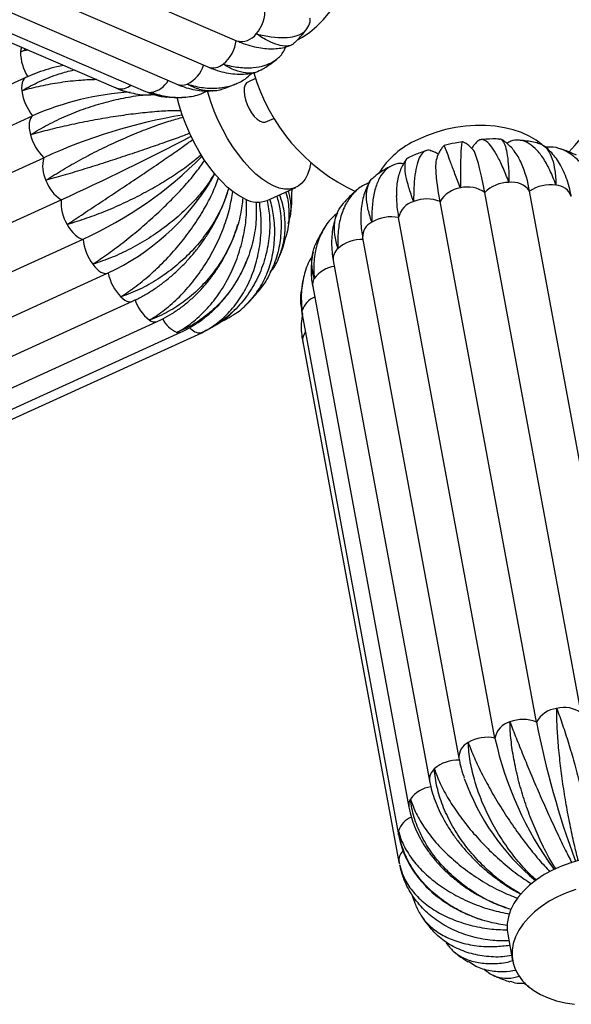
# Paper-space layout '_Dimétrica' of a CAD drawing. Header units: millimetres. Extents: x -334 to 334, y -315 to 1491.
# Tile 2 of 7: x -133 to 44, y -314 to 0. Entities that reach past the tile are written whole.
import ezdxf

# ---------------------------------------------------------------- set-up
doc = ezdxf.new("R2010")
doc.units = ezdxf.units.MM

psp = doc.layouts.new('_Dimétrica')

# ---------------------------------------------------------------- linework, layer by layer
at = {"color": 7, "linetype": 'Continuous', "lineweight": 25}
for p, q in [((-210.66, 57.24), (-63.21, -6.25)), ((-219.83, 48.86), (-72.39, -14.63)), ((-249.23, 42.13), (-101.78, -21.36)), ((-239.8, 41.04), (-92.35, -22.45)), ((-229.77, 43.33), (-82.33, -20.16)), ((-130.55, -17.98), (-308.77, -99.24)), ((-57.12, -18.35), (-59.61, -19.48)), ((-101.78, -21.36), (-100.38, -21.91)), ((-86.23, -24.22), (-85.64, -24.32)), ((-71.1, -22.28), (-70.82, -22.27)), ((-306.61, -111.52), (-128.39, -30.27)), ((-53.8, -32.22), (-51.32, -31.09)), ((-302.99, -124.92), (-124.77, -43.66)), ((-53.39, -57.31), (-44.26, -53.15)), ((-45.58, -53.75), (-45.63, -55.33)), ((46.93, -221.2), (16.15, -54.82)), ((61.25, -220.77), (30.47, -54.39)), ((-297.5, -138.36), (-119.28, -57.1)), ((32.65, -224.07), (1.88, -57.69)), ((19.39, -229.2), (-11.38, -62.82)), ((-290.49, -150.93), (-112.27, -69.67)), ((-22.89, -69.25), (7.88, -235.63)), ((-59.75, -75.96), (-59.63, -75.64)), ((-32.29, -76.53), (-1.51, -242.91)), ((-282.47, -161.77), (-104.25, -80.51)), ((-38.87, -84.88), (-8.1, -251.26)), ((-274.73, -170.82), (-96.51, -89.56)), ((-42.2, -93.73), (-11.43, -260.11)), ((-266.78, -177.26), (-88.56, -96.01)), ((-259.19, -180.68), (-80.97, -99.43)), ((-252.48, -180.84), (-74.26, -99.59)), ((-42.05, -102.47), (-11.28, -268.85)), ((-42.02, -102.59), (-42.05, -102.47)), ((-11.28, -268.85), (-11.15, -269.42)), ((-11.08, -269.69), (-10.98, -270.08)), ((23.48, -291.89), (25.05, -300.41)), ((28.77, -307.59), (29.46, -308.1))]:
    psp.add_line(p, q, dxfattribs=at)
at = {"color": 8, "linetype": 'Continuous', "lineweight": 25}
for p, q in [((-101.42, -21.49), (-101.78, -21.36)), ((-74.56, -99.69), (-74.26, -99.59))]:
    psp.add_line(p, q, dxfattribs=at)
at = {"color": 7, "linetype": 'Continuous', "lineweight": 25, "flags": 128}
for points in [[(-43.69, -6.02), (-42.1, -5.1), (-39.78, -3.48), (-37.54, -1.58), (-35.41, 0.57), (-33.42, 2.95), (-31.58, 5.54), (-29.93, 8.3), (-28.47, 11.19), (-27.23, 14.19), (-26.22, 17.27), (-25.45, 20.37), (-24.94, 23.48), (-24.68, 26.54), (-24.68, 29.53), (-24.95, 32.42), (-25.47, 35.16), (-25.87, 36.63)], [(-59.61, -19.48), (-59.98, -19.73), (-60.45, -20.37), (-60.73, -21.28), (-60.81, -22.42), (-60.68, -23.74), (-60.36, -25.16), (-59.85, -26.62), (-59.18, -28.04), (-58.39, -29.35), (-57.52, -30.48), (-56.6, -31.38), (-55.69, -32.01), (-54.83, -32.32), (-54.07, -32.31), (-53.8, -32.22)], [(-60.52, -56.85), (-62.37, -55.88), (-64.25, -54.6), (-66.16, -53.03), (-68.06, -51.2), (-69.93, -49.11), (-71.75, -46.81), (-73.51, -44.3), (-75.18, -41.63), (-76.73, -38.82), (-78.16, -35.91), (-79.45, -32.93), (-80.57, -29.91), (-81.52, -26.9), (-82.17, -24.43)], [(-39.42, -45.23), (-39.85, -47.17), (-40.49, -48.99), (-41.32, -50.53), (-42.33, -51.79), (-43.51, -52.74), (-44.84, -53.38), (-46.32, -53.7), (-47.91, -53.69), (-49.61, -53.35), (-51.39, -52.69), (-53.24, -51.71), (-55.12, -50.44), (-57.03, -48.87), (-58.93, -47.04), (-60.8, -44.95), (-62.62, -42.64), (-64.38, -40.14), (-66.05, -37.47), (-67.6, -34.66), (-69.03, -31.75), (-70.32, -28.77), (-71.44, -25.75), (-72.39, -22.74), (-72.51, -22.31)], [(-128.39, -30.27), (-128.79, -30.64), (-129.11, -31.14), (-129.34, -31.78), (-129.47, -32.53), (-129.51, -33.38), (-129.46, -34.31), (-129.31, -35.3), (-129.07, -36.34)], [(34.43, -39.46), (32.56, -38.05), (30.36, -36.75), (27.92, -35.65), (25.27, -34.74), (22.44, -34.06), (19.46, -33.59), (16.37, -33.35), (13.2, -33.34), (9.99, -33.56), (6.78, -34), (3.6, -34.67), (0.49, -35.55), (-2.5, -36.64), (-5.35, -37.92)], [(16.15, -54.82), (15.63, -52.08), (15.11, -49.59), (14.61, -47.39), (14.12, -45.48), (13.66, -43.89), (13.22, -42.63), (12.82, -41.71), (12.52, -41.23)], [(1.88, -57.69), (1.4, -54.94), (1.02, -52.43), (0.74, -50.18), (0.57, -48.21), (0.51, -46.54), (0.56, -45.18), (0.71, -44.15), (0.72, -44.12)], [(-117.35, -65), (-116.77, -65.96), (-116.15, -66.84), (-115.51, -67.62), (-114.84, -68.3), (-114.17, -68.85), (-113.51, -69.27), (-112.87, -69.55), (-112.27, -69.67)], [(-109.2, -77.7), (-108.55, -78.5), (-107.89, -79.2), (-107.22, -79.77), (-106.56, -80.21), (-105.91, -80.51), (-105.31, -80.66), (-104.75, -80.66), (-104.25, -80.51)], [(46.78, -268.16), (43.68, -269.04), (40.68, -270.13), (37.83, -271.41), (35.16, -272.86), (32.69, -274.47), (30.47, -276.23), (28.5, -278.1), (26.83, -280.07), (25.46, -282.11), (24.41, -284.21), (23.7, -286.33), (23.33, -288.45), (23.31, -290.55), (23.48, -291.89)], [(39.41, -279.93), (36.73, -281.38), (34.27, -283), (32.04, -284.75), (30.08, -286.62), (28.4, -288.59), (27.03, -290.64), (25.98, -292.73), (25.27, -294.85), (24.9, -296.98), (24.88, -299.07), (25.21, -301.13), (25.88, -303.1), (26.89, -304.99), (28.22, -306.75), (29.86, -308.38), (31.79, -309.85), (33.98, -311.14), (36.42, -312.25), (39.07, -313.15), (41.9, -313.84), (44.88, -314.3)], [(45.26, -277.57), (42.26, -278.65), (39.41, -279.93)]]:
    psp.add_lwpolyline(points, dxfattribs=at)
at = {"color": 8, "linetype": 'Continuous', "lineweight": 25, "flags": 128}
for points in [[(-131.96, -8.36), (-132.15, -9.03), (-132.26, -9.82)], [(-130.55, -17.98), (-130.87, -18.18), (-131.25, -18.57), (-131.56, -19.1), (-131.77, -19.75), (-131.89, -20.52), (-131.92, -21.39), (-131.85, -22.33)], [(-100.23, -88.12), (-99.56, -88.72), (-98.89, -89.18), (-98.25, -89.51), (-97.63, -89.68), (-97.07, -89.71), (-96.55, -89.58), (-96.51, -89.56)], [(-42.2, -93.73), (-42.26, -93.25), (-42.2, -92.5)], [(-11.43, -260.11), (-11.48, -259.63), (-11.43, -258.89)]]:
    psp.add_lwpolyline(points, dxfattribs=at)
at = {"color": 7, "linetype": 'Continuous', "lineweight": 25}
for centre, radius, start, end in [((-65.13, 3.26), 11.01, 318.319, 4.4732), ((0, 0), 60, 315.7691, 0), ((-74.24, -5.09), 10.96, 307.9573, 354.2579), ((-117.65, -9.85), 14.61, 179.8762, 213.1097), ((0, 0), 60, 195.9639, 245.1447), ((-115.76, -20.05), 16.25, 188.069, 218.958), ((-91.47, -114.07), 91.58, 93.5833, 113.7778), ((-51.1, -203.95), 176.41, 99.6059, 114.685), ((-114.22, -32.54), 15.33, 194.3467, 226.4977), ((-470.16, 714.24), 847.4, 294.46088, 297.58691), ((5.75, -63.25), 27.66, 113.6719, 148.3636), ((-115.58, -46.49), 9.62, 162.9205, 207.287), ((-164.9, 46.65), 127.67, 294.3458, 315.2646), ((-8.16, -60.73), 39.15, 9.3146, 22.9243), ((-112.57, -46.86), 12.24, 199.2484, 236.785), ((-136.63, -11.35), 76.37, 295.0936, 328.3348), ((9.52, -62.05), 8.8, 97.5876, 150.2983), ((10.7, -62.23), 9.21, 53.6638, 104.7367), ((23.88, -62.29), 10.75, 90.0857, 135.944), ((24.79, -58.49), 7.01, 35.7748, 97.5294), ((37.18, -64.08), 11.78, 81.6254, 124.6853), ((28.92, -54.93), 41.07, 181.2316, 191.0704), ((-105.84, -58.01), 13.46, 176.1357, 211.2873), ((-56.45, -49.31), 8.57, 241.657, 290.9335), ((-4.88, -64.06), 6.62, 104.8243, 169.135), ((-2.37, -67.87), 11.04, 67.3336, 112.3763), ((-13.81, -74.39), 11.83, 78.1426, 121.0806), ((-96.41, -68.2), 15.93, 185.3155, 216.6328), ((-23.29, -81.11), 11.27, 87.1018, 131.4916), ((-88.64, -77.14), 15.97, 192.2035, 223.4674), ((-82.81, -84.79), 13.57, 197.589, 232.5586), ((40.29, -228.43), 8.8, 97.5876, 150.2983), ((41.47, -228.61), 9.21, 53.6638, 104.7367), ((28.4, -234.26), 11.04, 67.3336, 112.3763), ((25.89, -230.45), 6.62, 104.8243, 169.135), ((320.35, -167.34), 293.24, 191.1551, 200.1999), ((16.96, -240.78), 11.83, 78.1426, 121.0806), ((129.23, -205.04), 112.46, 192.4075, 216.0308), ((7.48, -247.49), 11.27, 87.1018, 131.4916), ((81.02, -216.56), 75.86, 199.6829, 230.0694)]:
    psp.add_arc(centre, radius, start, end, dxfattribs=at)
at = {"color": 8, "linetype": 'Continuous', "lineweight": 25}
for centre, radius, start, end in [((-61.59, -0.76), 5.72, 253.5235, 324.8133), ((-83.16, -11.27), 9.78, 295.4021, 343.627), ((-70.73, -9.9), 5.01, 250.7256, 310.1401), ((-100.2, -16.4), 5.23, 256.5923, 308.7855), ((-91.58, -15.42), 7.41, 278.0608, 331.3302), ((-80.71, -16.17), 4.31, 247.887, 293.8019), ((-90.82, -18.85), 3.92, 246.9225, 274.0955), ((38.78, -57.71), 5.29, 17.954, 88.8053), ((-17.82, -68.89), 5.08, 114.381, 184.0222), ((-27.97, -76), 4.35, 129.8966, 186.9996), ((-30.65, -87.75), 9.44, 97.8319, 144.7205), ((-35.18, -84.27), 3.74, 148.133, 189.3565), ((-35.65, -94.55), 6.86, 112.289, 162.6119), ((-89.41, -93.59), 2.56, 230.1619, 289.5368), ((-78.6, -91.12), 9.16, 206.3833, 246.1816), ((-81.74, -97.63), 1.96, 253.4695, 293.3526), ((-74.71, -95.4), 4.29, 217.2593, 272.0474), ((-37.99, -101.92), 4.1, 140.8447, 187.7231), ((12.96, -235.28), 5.08, 114.381, 184.0222), ((2.81, -242.38), 4.35, 129.8966, 186.9996), ((0.13, -254.14), 9.45, 97.5425, 144.703), ((-4.41, -250.65), 3.74, 148.133, 189.3565), ((-4.82, -260.97), 6.92, 111.0556, 162.4782), ((-6.96, -268.35), 4.34, 134.9815, 186.6307)]:
    psp.add_arc(centre, radius, start, end, dxfattribs=at)
at = {"color": 7, "linetype": 'Continuous', "lineweight": 25}
for points, knots in [([(-56.91, -4.06), (-56.88, -4.06), (-55.18, -4.48), (-51.94, -5.11), (-47.79, -5.36), (-44.37, -4.93), (-41.82, -3.83), (-40.25, -2.02), (-39.58, -0.4), (-39.72, 0.77), (-39.74, 0.93)], [0, 0, 0, 0, 0.0032441, 0.1626185, 0.3266174, 0.485994, 0.6500117, 0.8090679, 0.9727403, 1, 1, 1, 1]), ([(-44.64, -6.91), (-44.5, -6.77), (-43.33, -5.63), (-42.07, -4.22), (-41.03, -2.87), (-40.87, -2.67)], [0, 0, 0, 0, 0.104314, 0.863694, 1, 1, 1, 1]), ([(-63.21, -6.25), (-62.72, -6.45), (-61.28, -7.05), (-58.9, -7.85), (-56.19, -8.5), (-53.63, -8.83), (-51.28, -8.88), (-49.08, -8.65), (-47.25, -8.25), (-46.18, -7.82), (-45.78, -7.65)], [0, 0, 0, 0, 0.080977, 0.240118, 0.401227, 0.543879, 0.678528, 0.805141, 0.925149, 1, 1, 1, 1]), ([(-44.73, -6.82), (-44.91, -7.05), (-45.47, -7.78), (-47.22, -8.09), (-49.82, -7.74), (-53.07, -6.43), (-55.55, -4.97), (-56.88, -4.07), (-56.91, -4.06)], [0, 0, 0, 0, 0.1017506, 0.3219919, 0.5486484, 0.7688847, 0.995517, 1, 1, 1, 1]), ([(-132.26, -9.82), (-132.22, -9.8), (-131.68, -9.48), (-131.08, -9.22), (-130.53, -8.98)], [0, 0, 0, 0, 0.066742, 1, 1, 1, 1]), ([(-129.97, -9.22), (-130.72, -9.39), (-131.5, -9.57), (-132.22, -9.81), (-132.26, -9.82)], [0, 0, 0, 0, 0.95023, 1, 1, 1, 1]), ([(-67.5, -13.73), (-67.46, -13.74), (-65.74, -14.22), (-62.38, -14.89), (-57.88, -15.02), (-53.91, -14.25), (-50.71, -12.6), (-48.5, -10.57), (-47.73, -8.85), (-47.45, -8.22)], [0, 0, 0, 0, 0.003604, 0.18065, 0.362834, 0.539883, 0.722088, 0.898781, 1, 1, 1, 1]), ([(-54.82, -15.35), (-54.48, -15.13), (-52.97, -14.18), (-51.48, -13.09), (-50.39, -12.16), (-50.35, -12.12)], [0, 0, 0, 0, 0.21971, 0.973993, 1, 1, 1, 1]), ([(-131.85, -22.33), (-131.81, -22.31), (-130.03, -21.21), (-126.21, -19.2), (-120.6, -16.93), (-116.79, -15.98), (-115.19, -15.58)], [0, 0, 0, 0, 0.007287, 0.365259, 0.733619, 1, 1, 1, 1]), ([(-118.54, -14.14), (-119.26, -14.29), (-121.17, -14.68), (-124.18, -15.54), (-127.49, -16.66), (-129.55, -17.55), (-130.55, -17.98)], [0, 0, 0, 0, 0.168776, 0.450506, 0.733211, 1, 1, 1, 1]), ([(-72.39, -14.63), (-71.87, -14.84), (-70.4, -15.45), (-67.97, -16.2), (-65.13, -16.77), (-62.34, -16.99), (-59.68, -16.9), (-58, -16.56), (-57.2, -16.4)], [0, 0, 0, 0, 0.103813, 0.292389, 0.478891, 0.660873, 0.837369, 1, 1, 1, 1]), ([(-54.83, -15.33), (-55.57, -15.74), (-57.17, -16.63), (-60.18, -16.73), (-63.65, -15.86), (-66.16, -14.58), (-67.47, -13.75), (-67.5, -13.73)], [0, 0, 0, 0, 0.225127, 0.484165, 0.735866, 0.994877, 1, 1, 1, 1]), ([(-107.98, -18.69), (-109.62, -18.75), (-113.55, -18.89), (-119.6, -19.61), (-125.97, -20.74), (-129.91, -21.75), (-131.81, -22.32), (-131.85, -22.33)], [0, 0, 0, 0, 0.1944621, 0.4637515, 0.7254131, 0.9946737, 1, 1, 1, 1]), ([(-78.97, -20.11), (-78.93, -20.12), (-77.2, -20.67), (-73.75, -21.44), (-68.89, -21.55), (-64.4, -20.6), (-60.8, -18.96), (-58.98, -17.26), (-58.26, -16.58)], [0, 0, 0, 0, 0.004284, 0.214733, 0.431289, 0.641741, 0.858322, 1, 1, 1, 1]), ([(-99.73, -21.99), (-100.28, -21.87), (-100.86, -21.74), (-101.39, -21.5), (-101.42, -21.49)], [0, 0, 0, 0, 0.951487, 1, 1, 1, 1]), ([(-101.42, -21.49), (-101.38, -21.51), (-99.68, -22.21), (-96.13, -23.2), (-92.18, -23.75), (-90.02, -23.44), (-89.7, -23.4)], [0, 0, 0, 0, 0.009141, 0.458194, 0.920278, 1, 1, 1, 1]), ([(-82.33, -20.16), (-81.78, -20.38), (-80.31, -20.98), (-77.88, -21.7), (-75.05, -22.2), (-72.91, -22.39), (-71.74, -22.32), (-71.5, -22.31)], [0, 0, 0, 0, 0.156232, 0.419229, 0.678905, 0.934241, 1, 1, 1, 1]), ([(-67.64, -21.69), (-67.66, -21.7), (-68.81, -22.29), (-71.31, -22.43), (-75.07, -22.01), (-77.64, -20.88), (-78.94, -20.12), (-78.97, -20.11)], [0, 0, 0, 0, 0.0064703, 0.3386049, 0.6613317, 0.9934307, 1, 1, 1, 1]), ([(-67.64, -21.68), (-66.58, -21.32), (-64.99, -20.77), (-63.47, -20.06), (-62.97, -19.82)], [0, 0, 0, 0, 0.670712, 1, 1, 1, 1]), ([(-129.07, -36.34), (-129.04, -36.32), (-127.3, -35.2), (-123.59, -33.04), (-117.63, -30.19), (-111.3, -27.74), (-104.89, -25.77), (-98.52, -24.37), (-93.84, -23.61), (-91.47, -23.51), (-91.01, -23.49)], [0, 0, 0, 0, 0.003205, 0.160667, 0.322698, 0.480162, 0.642211, 0.799358, 0.961066, 1, 1, 1, 1]), ([(-99.77, -22.1), (-99.52, -22.19), (-99.22, -22.31), (-98.9, -22.39), (-98.83, -22.41)], [0, 0, 0, 0, 0.787861, 1, 1, 1, 1]), ([(-92.35, -22.45), (-91.79, -22.68), (-90.33, -23.27), (-88.42, -23.86), (-87.05, -24.08), (-86.64, -24.15)], [0, 0, 0, 0, 0.3033167, 0.7914045, 1, 1, 1, 1]), ([(-90.54, -22.76), (-90.5, -22.77), (-88.77, -23.4), (-85.25, -24.3), (-80.11, -24.48), (-75.79, -23.84), (-73.4, -22.73), (-72.54, -22.32)], [0, 0, 0, 0, 0.005629, 0.282167, 0.566728, 0.84327, 1, 1, 1, 1]), ([(-83.09, -24.43), (-84.23, -24.41), (-86.76, -24.38), (-89.21, -23.44), (-90.51, -22.77), (-90.54, -22.76)], [0, 0, 0, 0, 0.444742, 0.989229, 1, 1, 1, 1]), ([(-83.09, -24.48), (-81.96, -24.46), (-80.71, -24.43), (-79.47, -24.27), (-79.35, -24.25)], [0, 0, 0, 0, 0.900638, 1, 1, 1, 1]), ([(-80.93, -28.65), (-82.31, -28.66), (-85.33, -28.67), (-90.78, -29.07), (-96.96, -29.75), (-103.44, -30.69), (-110.11, -31.87), (-116.68, -33.22), (-123.08, -34.72), (-127.09, -35.78), (-129.03, -36.33), (-129.07, -36.34)], [0, 0, 0, 0, 0.107397, 0.23591, 0.360849, 0.489414, 0.614605, 0.743441, 0.868629, 0.997452, 1, 1, 1, 1]), ([(-124.13, -50.9), (-124.09, -50.87), (-122.4, -49.75), (-118.8, -47.5), (-113.07, -44.24), (-107.05, -41.1), (-101.01, -38.24), (-95.02, -35.66), (-89.39, -33.5), (-84.33, -31.78), (-81.56, -31.05), (-80.26, -30.7)], [0, 0, 0, 0, 0.00255, 0.127809, 0.256703, 0.381965, 0.510874, 0.635883, 0.764521, 0.889487, 1, 1, 1, 1]), ([(-78.17, -35.88), (-79.37, -36.33), (-82.03, -37.31), (-86.99, -39.08), (-92.74, -41.08), (-98.86, -43.14), (-105.28, -45.24), (-111.7, -47.26), (-118.05, -49.18), (-122.1, -50.34), (-124.09, -50.88), (-124.13, -50.9)], [0, 0, 0, 0, 0.106204, 0.234889, 0.359995, 0.488732, 0.614089, 0.743098, 0.868453, 0.997448, 1, 1, 1, 1]), ([(20.89, -37.7), (20.54, -37.69), (18.72, -37.63), (16.75, -37.69), (15.15, -37.85), (15.01, -37.86)], [0, 0, 0, 0, 0.181094, 0.929429, 1, 1, 1, 1]), ([(20.89, -37.71), (20.91, -37.7), (21.31, -37.52), (21.96, -38.22), (22.78, -39.91), (23.39, -42.77), (23.77, -46.6), (23.87, -49.76), (23.87, -51.51), (23.87, -51.54)], [0, 0, 0, 0, 0.013137, 0.211644, 0.404941, 0.603868, 0.79716, 0.996065, 1, 1, 1, 1]), ([(-117.35, -65), (-117.32, -64.98), (-115.66, -63.88), (-112.16, -61.57), (-106.7, -57.95), (-101.05, -54.2), (-95.48, -50.48), (-90.04, -46.82), (-85.03, -43.4), (-80.61, -40.33), (-78.26, -38.63), (-77.16, -37.84)], [0, 0, 0, 0, 0.0025471, 0.127681, 0.2564458, 0.3815814, 0.510361, 0.635245, 0.7637535, 0.888594, 1, 1, 1, 1]), ([(3.18, -39.74), (3.17, -39.74), (2.8, -40.05), (2.25, -40.79), (1.54, -41.89), (1.06, -43.01), (0.78, -43.8), (0.7, -44.2), (0.69, -44.26)], [0, 0, 0, 0, 0.002392, 0.233837, 0.464902, 0.701941, 0.955223, 1, 1, 1, 1]), ([(8.36, -53.33), (8.35, -53.3), (7.72, -51.67), (6.56, -48.62), (5.17, -44.93), (4.11, -42.09), (3.46, -40.37), (3.18, -39.61), (3.23, -39.77), (3.23, -39.8)], [0, 0, 0, 0, 0.003842, 0.192591, 0.386817, 0.575569, 0.769818, 0.95819, 1, 1, 1, 1]), ([(8.99, -38.58), (8.2, -38.7), (6.26, -38.98), (4.35, -39.45), (3.22, -39.73)], [0, 0, 0, 0, 0.405487, 1, 1, 1, 1]), ([(9, -38.63), (8.98, -38.61), (8.86, -38.46), (8.7, -39.29), (8.53, -41.18), (8.43, -44.21), (8.37, -48.22), (8.36, -51.49), (8.36, -53.29), (8.36, -53.33)], [0, 0, 0, 0, 0.038226, 0.231687, 0.420069, 0.613939, 0.802317, 0.996165, 1, 1, 1, 1]), ([(12.52, -41.26), (12.4, -41.1), (12.07, -40.67), (11.3, -39.92), (10.28, -39.14), (9.47, -38.76), (9.08, -38.58)], [0, 0, 0, 0, 0.166174, 0.452867, 0.740239, 1, 1, 1, 1]), ([(13.96, -38.31), (13.92, -38.34), (13.53, -38.63), (12.94, -39.3), (12.33, -40.08), (12.09, -40.52), (12.02, -40.66)], [0, 0, 0, 0, 0.042395, 0.437791, 0.825553, 1, 1, 1, 1]), ([(23.87, -51.54), (23.85, -51.51), (23.23, -49.83), (21.97, -46.69), (20.13, -42.92), (18.36, -40.08), (16.72, -38.34), (15.21, -37.62), (14.38, -38.08), (13.96, -38.31)], [0, 0, 0, 0, 0.003343, 0.167565, 0.336553, 0.500777, 0.669784, 0.833679, 1, 1, 1, 1]), ([(27.9, -45.51), (27.54, -44.77), (26.87, -43.36), (25.66, -41.56), (24.39, -40.06), (23, -38.85), (22.01, -38.11), (21.43, -37.84), (21.41, -37.83)], [0, 0, 0, 0, 0.245487, 0.463452, 0.655439, 0.829913, 0.9932, 1, 1, 1, 1]), ([(38.89, -52.42), (38.88, -52.39), (38.27, -50.65), (36.95, -47.41), (34.74, -43.49), (32.31, -40.52), (29.75, -38.62), (27.11, -37.89), (24.92, -38.04), (23.65, -38.85), (23.25, -39.1)], [0, 0, 0, 0, 0.003096, 0.155198, 0.311713, 0.463816, 0.620349, 0.772147, 0.928351, 1, 1, 1, 1]), ([(33.06, -38.95), (32.95, -38.93), (31.46, -38.58), (29.53, -38.29), (27.7, -38.12), (27.29, -38.09)], [0, 0, 0, 0, 0.0563892, 0.7899912, 1, 1, 1, 1]), ([(33.04, -39.06), (33.57, -39.17), (34.84, -39.45), (36.43, -41.15), (37.78, -43.89), (38.64, -47.64), (38.87, -50.7), (38.89, -52.39), (38.89, -52.42)], [0, 0, 0, 0, 0.152908, 0.360606, 0.574354, 0.782047, 0.995772, 1, 1, 1, 1]), ([(43.81, -56.08), (43.7, -55.54), (43.39, -53.96), (42.71, -51.45), (41.69, -48.64), (40.46, -46.14), (39.09, -43.96), (37.61, -42.14), (36.22, -40.74), (35.25, -40.05), (34.89, -39.79)], [0, 0, 0, 0, 0.079652, 0.233232, 0.388139, 0.542436, 0.676654, 0.804801, 0.92741, 1, 1, 1, 1]), ([(52.41, -55.92), (52.4, -55.88), (51.83, -54.1), (50.5, -50.74), (48, -46.6), (45.01, -43.36), (41.67, -41.22), (38.48, -40.15), (36.4, -40.27), (35.59, -40.31)], [0, 0, 0, 0, 0.0035621, 0.17856, 0.3586357, 0.5336361, 0.7137325, 0.888381, 1, 1, 1, 1]), ([(45.48, -42.84), (45.21, -42.72), (43.71, -42.02), (41.92, -41.34), (40.37, -40.88), (40.14, -40.81)], [0, 0, 0, 0, 0.15528, 0.871792, 1, 1, 1, 1]), ([(-74.48, -42.68), (-75.48, -43.56), (-77.69, -45.48), (-82.01, -48.59), (-87.16, -51.87), (-92.79, -55.05), (-98.82, -58.06), (-104.99, -60.77), (-111.22, -63.13), (-115.29, -64.42), (-117.31, -64.99), (-117.35, -65)], [0, 0, 0, 0, 0.10725, 0.235785, 0.360744, 0.48933, 0.614541, 0.743399, 0.868607, 0.997451, 1, 1, 1, 1]), ([(-8.73, -44.03), (-8.8, -44.11), (-9.29, -44.64), (-9.98, -45.8), (-10.82, -47.5), (-11.44, -49.4), (-11.88, -51.52), (-12.13, -53.7), (-12.12, -55.23), (-12.11, -55.92)], [0, 0, 0, 0, 0.023301, 0.164572, 0.312796, 0.472211, 0.647365, 0.841257, 1, 1, 1, 1]), ([(-6.58, -57.67), (-6.59, -57.64), (-7.19, -56.06), (-8.21, -53.08), (-9.13, -49.38), (-9.46, -46.43), (-9.12, -44.52), (-8.64, -43.57), (-8.14, -43.55), (-8.12, -43.55)], [0, 0, 0, 0, 0.003972, 0.199088, 0.399866, 0.594985, 0.795785, 0.990512, 1, 1, 1, 1]), ([(-2.64, -41.43), (-3.86, -41.84), (-5.72, -42.47), (-7.5, -43.28), (-8.12, -43.56)], [0, 0, 0, 0, 0.6526989, 1, 1, 1, 1]), ([(-0.95, -41.52), (-1.05, -41.47), (-1.76, -41.07), (-2.88, -41.37), (-4.26, -42.5), (-5.34, -44.84), (-6.1, -48.13), (-6.53, -52.39), (-6.6, -55.78), (-6.58, -57.63), (-6.58, -57.67)], [0, 0, 0, 0, 0.024947, 0.184382, 0.348443, 0.508198, 0.672606, 0.832358, 0.996748, 1, 1, 1, 1]), ([(1.27, -42.57), (1.25, -42.55), (0.92, -42.3), (0.19, -41.89), (-0.6, -41.6), (-0.94, -41.48)], [0, 0, 0, 0, 0.0351351, 0.5882948, 1, 1, 1, 1]), ([(-109.2, -77.7), (-109.16, -77.68), (-107.53, -76.61), (-104.13, -74.29), (-98.95, -70.4), (-93.72, -66.13), (-88.69, -61.67), (-83.91, -57.06), (-79.63, -52.51), (-75.98, -48.21), (-74.17, -45.65), (-73.32, -44.44)], [0, 0, 0, 0, 0.0025465, 0.1276516, 0.2563869, 0.3814938, 0.5102438, 0.6350991, 0.7635781, 0.8883899, 1, 1, 1, 1]), ([(-9.83, -45.61), (-10.15, -45.56), (-11.54, -45.37), (-13.64, -46.1), (-16.02, -47.8), (-17.89, -50.59), (-19.18, -54.27), (-19.9, -58.81), (-19.98, -62.33), (-19.92, -64.23), (-19.92, -64.26)], [0, 0, 0, 0, 0.048023, 0.203685, 0.363863, 0.519837, 0.680354, 0.836325, 0.996825, 1, 1, 1, 1]), ([(-13.98, -46.45), (-14.12, -46.52), (-15.6, -47.29), (-17.26, -48.31), (-18.7, -49.36), (-18.92, -49.52)], [0, 0, 0, 0, 0.080766, 0.860133, 1, 1, 1, 1]), ([(-70.23, -48.61), (-70.99, -49.87), (-72.64, -52.64), (-76.2, -56.95), (-80.61, -61.4), (-85.63, -65.58), (-91.18, -69.45), (-97.01, -72.82), (-103.05, -75.63), (-107.11, -77.08), (-109.16, -77.69), (-109.2, -77.7)], [0, 0, 0, 0, 0.10787, 0.236316, 0.361189, 0.489685, 0.614809, 0.743577, 0.868698, 0.997453, 1, 1, 1, 1]), ([(-100.23, -88.12), (-100.2, -88.1), (-98.57, -87.09), (-95.25, -84.8), (-90.35, -80.74), (-85.55, -76.09), (-81.09, -71.05), (-77.02, -65.67), (-73.55, -60.2), (-70.76, -54.91), (-69.55, -51.64), (-68.99, -50.09)], [0, 0, 0, 0, 0.002548, 0.127726, 0.256535, 0.381715, 0.510539, 0.635467, 0.76402, 0.888904, 1, 1, 1, 1]), ([(-71.57, -51.32), (-71.53, -51.26), (-70.99, -50.4), (-70.55, -49.53), (-70.14, -48.72)], [0, 0, 0, 0, 0.070301, 1, 1, 1, 1]), ([(-19.92, -64.26), (-19.93, -64.23), (-20.49, -62.69), (-21.34, -59.75), (-21.79, -55.95), (-21.39, -52.82), (-20.43, -50.65), (-19.3, -49.89), (-18.86, -49.6)], [0, 0, 0, 0, 0.004313, 0.216218, 0.434271, 0.646178, 0.864256, 1, 1, 1, 1]), ([(-65.71, -53.3), (-66.18, -54.87), (-67.23, -58.31), (-69.94, -63.6), (-73.54, -69), (-77.87, -74.04), (-82.87, -78.64), (-88.3, -82.59), (-94.12, -85.83), (-98.13, -87.45), (-100.19, -88.11), (-100.23, -88.12)], [0, 0, 0, 0, 0.107774, 0.236233, 0.361119, 0.48963, 0.614767, 0.74355, 0.868684, 0.997453, 1, 1, 1, 1]), ([(-20.89, -51.8), (-21.44, -51.99), (-23.28, -52.65), (-25.76, -54.76), (-28.26, -58.07), (-29.95, -62.21), (-30.84, -67.06), (-30.89, -70.7), (-30.76, -72.62), (-30.76, -72.66)], [0, 0, 0, 0, 0.078346, 0.263737, 0.444261, 0.630043, 0.810563, 0.996325, 1, 1, 1, 1]), ([(-20.52, -51.23), (-20.64, -51.42), (-21.2, -52.25), (-21.93, -53.9), (-22.71, -56.16), (-23.23, -58.61), (-23.51, -61.24), (-23.53, -64.04), (-23.31, -66.72), (-23.02, -68.49), (-22.89, -69.25)], [0, 0, 0, 0, 0.038775, 0.168043, 0.30111, 0.439177, 0.582858, 0.73187, 0.884968, 1, 1, 1, 1]), ([(-96.51, -89.56), (-95.93, -89.29), (-94.32, -88.53), (-91.7, -87.08), (-88.69, -85.14), (-85.78, -82.97), (-82.98, -80.6), (-80.3, -78.04), (-77.78, -75.31), (-75.42, -72.42), (-73.23, -69.41), (-71.25, -66.27), (-69.47, -63.05), (-67.92, -59.75), (-66.76, -56.88), (-66.23, -55.11), (-66.03, -54.47)], [0, 0, 0, 0, 0.041969, 0.118308, 0.194571, 0.270776, 0.346905, 0.422968, 0.498987, 0.575, 0.651047, 0.727159, 0.803379, 0.879747, 0.956294, 1, 1, 1, 1]), ([(-91.05, -95.56), (-91.02, -95.54), (-89.39, -94.6), (-86.13, -92.38), (-81.48, -88.27), (-77.11, -83.39), (-73.22, -77.98), (-69.86, -72.07), (-67.21, -65.96), (-65.3, -59.98), (-64.71, -56.2), (-64.44, -54.43)], [0, 0, 0, 0, 0.0025519, 0.1279203, 0.2569266, 0.3822968, 0.5113178, 0.636436, 0.7651854, 0.8902599, 1, 1, 1, 1]), ([(-61.2, -56.45), (-61.39, -58.21), (-61.82, -62.1), (-63.65, -68.07), (-66.43, -74.17), (-70.05, -79.84), (-74.46, -85), (-79.46, -89.41), (-85.01, -93.02), (-88.96, -94.81), (-91.01, -95.54), (-91.05, -95.56)], [0, 0, 0, 0, 0.106832, 0.235427, 0.360445, 0.489091, 0.614361, 0.743279, 0.868546, 0.99745, 1, 1, 1, 1]), ([(-50.34, -55.92), (-49.98, -57.26), (-49.05, -60.7), (-48.81, -66.28), (-49.49, -72.5), (-51.32, -78.38), (-53.86, -83.47), (-56.18, -86.22), (-57.18, -87.41)], [0, 0, 0, 0, 0.119989, 0.307475, 0.489746, 0.677306, 0.859943, 1, 1, 1, 1]), ([(-52.53, -80.35), (-52.25, -80.03), (-50.82, -78.38), (-49.2, -74.79), (-47.77, -69.68), (-47.54, -64.24), (-48.07, -59.43), (-49.09, -56.55), (-49.45, -55.52)], [0, 0, 0, 0, 0.05163, 0.263349, 0.468664, 0.679937, 0.88518, 1, 1, 1, 1]), ([(-47.49, -54.62), (-47.43, -54.8), (-46.7, -56.81), (-46.39, -60.75), (-46.46, -65.55), (-47.31, -68.35), (-47.62, -69.38)], [0, 0, 0, 0, 0.037093, 0.415777, 0.783927, 1, 1, 1, 1]), ([(-46.7, -64.65), (-46.44, -63.87), (-45.71, -61.65), (-45.64, -58.11), (-46.32, -55.39), (-46.62, -54.22)], [0, 0, 0, 0, 0.239653, 0.675713, 1, 1, 1, 1]), ([(-45.96, -61.73), (-45.89, -61.22), (-45.64, -59.43), (-45.5, -57.29), (-45.51, -55.66), (-45.52, -55.33)], [0, 0, 0, 0, 0.242236, 0.845583, 1, 1, 1, 1]), ([(-24.89, -54.17), (-25.06, -54.31), (-26.38, -55.4), (-27.73, -56.73), (-28.84, -57.99), (-28.96, -58.13)], [0, 0, 0, 0, 0.114761, 0.903057, 1, 1, 1, 1]), ([(-82.3, -99.5), (-82.27, -99.49), (-80.62, -98.62), (-77.39, -96.51), (-72.96, -92.47), (-68.96, -87.55), (-65.6, -81.98), (-62.9, -75.83), (-61.04, -69.39), (-59.97, -63.02), (-59.97, -58.95), (-59.97, -57.04)], [0, 0, 0, 0, 0.002552, 0.127921, 0.256928, 0.382299, 0.51132, 0.636439, 0.765189, 0.890264, 1, 1, 1, 1]), ([(-56.99, -57.82), (-56.92, -59.67), (-56.77, -63.77), (-57.78, -70.07), (-59.75, -76.56), (-62.69, -82.59), (-66.52, -88.09), (-71.1, -92.83), (-76.36, -96.72), (-80.22, -98.68), (-82.26, -99.49), (-82.3, -99.5)], [0, 0, 0, 0, 0.105494, 0.234282, 0.359487, 0.488326, 0.613783, 0.742895, 0.868349, 0.997446, 1, 1, 1, 1]), ([(-53.37, -57.3), (-53.08, -59.12), (-52.43, -63.17), (-52.71, -69.46), (-53.98, -75.98), (-56.29, -82.09), (-59.6, -87.72), (-63.77, -92.6), (-68.75, -96.68), (-72.51, -98.78), (-74.52, -99.67), (-74.56, -99.69)], [0, 0, 0, 0, 0.104378, 0.233326, 0.358688, 0.487688, 0.613301, 0.742574, 0.868184, 0.997443, 1, 1, 1, 1]), ([(-74.56, -99.69), (-74.53, -99.67), (-72.86, -98.88), (-69.63, -96.92), (-65.35, -93.05), (-61.66, -88.26), (-58.75, -82.79), (-56.64, -76.69), (-55.46, -70.25), (-55.12, -63.84), (-55.65, -59.7), (-55.9, -57.75)], [0, 0, 0, 0, 0.0025488, 0.1277665, 0.2566176, 0.3818371, 0.510703, 0.6356707, 0.7642653, 0.8891894, 1, 1, 1, 1]), ([(-64.04, -93.73), (-63.86, -93.64), (-62.05, -92.66), (-59.22, -89.91), (-55.71, -85.51), (-53.15, -80.34), (-51.48, -74.59), (-50.85, -68.5), (-51.1, -62.5), (-52.03, -58.65), (-52.46, -56.89)], [0, 0, 0, 0, 0.015502, 0.1618, 0.3039747, 0.4502894, 0.5921782, 0.7381849, 0.8800242, 1, 1, 1, 1]), ([(-30.76, -72.66), (-30.77, -72.63), (-31.27, -71.13), (-31.94, -68.18), (-31.93, -64.23), (-31.02, -60.76), (-29.63, -59), (-28.95, -58.13)], [0, 0, 0, 0, 0.0050566, 0.2534724, 0.5090965, 0.757516, 1, 1, 1, 1]), ([(-31.01, -61.43), (-31.62, -61.93), (-33.47, -63.43), (-35.72, -66.83), (-37.66, -71.4), (-38.6, -76.58), (-38.56, -80.31), (-38.36, -82.26), (-38.36, -82.29)], [0, 0, 0, 0, 0.106519, 0.325591, 0.551044, 0.770112, 0.995541, 1, 1, 1, 1]), ([(-30.95, -61.28), (-31.16, -61.77), (-31.71, -63.08), (-32.29, -65.35), (-32.73, -68.06), (-32.86, -70.88), (-32.74, -73.71), (-32.43, -75.61), (-32.29, -76.53)], [0, 0, 0, 0, 0.106507, 0.282444, 0.460771, 0.64214, 0.826853, 1, 1, 1, 1]), ([(-88.56, -96.01), (-87.96, -95.73), (-86.34, -94.96), (-83.76, -93.47), (-80.85, -91.49), (-78.08, -89.25), (-75.44, -86.77), (-72.98, -84.07), (-70.7, -81.17), (-68.62, -78.1), (-66.75, -74.86), (-65.12, -71.5), (-63.76, -68.18), (-63.08, -65.95), (-62.76, -64.91)], [0, 0, 0, 0, 0.049701, 0.136347, 0.223175, 0.310268, 0.397557, 0.484986, 0.572512, 0.660105, 0.747749, 0.835435, 0.923164, 1, 1, 1, 1]), ([(-34.83, -65.69), (-35.13, -66.14), (-36.08, -67.56), (-36.87, -69.08), (-37.4, -70.12)], [0, 0, 0, 0, 0.315899, 1, 1, 1, 1]), ([(-49.77, -75.73), (-49.57, -75.3), (-48.88, -73.77), (-48.12, -71.66), (-47.66, -69.96), (-47.51, -69.41)], [0, 0, 0, 0, 0.2116787, 0.7474576, 1, 1, 1, 1]), ([(-38.36, -82.29), (-38.37, -82.26), (-38.79, -80.78), (-39.27, -77.81), (-38.97, -73.71), (-37.9, -71.28), (-37.39, -70.13)], [0, 0, 0, 0, 0.006853, 0.343512, 0.689941, 1, 1, 1, 1]), ([(-38.99, -75.16), (-39.21, -75.49), (-40.47, -77.37), (-41.73, -81.25), (-42.66, -86.7), (-42.49, -90.51), (-42.21, -92.47), (-42.2, -92.5)], [0, 0, 0, 0, 0.0679844, 0.379555, 0.6823002, 0.9938375, 1, 1, 1, 1]), ([(-38.74, -73.88), (-38.8, -74.13), (-39.1, -75.32), (-39.33, -77.51), (-39.41, -80.44), (-39.21, -82.9), (-38.96, -84.38), (-38.87, -84.88)], [0, 0, 0, 0, 0.072032, 0.335291, 0.599464, 0.865323, 1, 1, 1, 1]), ([(-80.97, -99.43), (-80.37, -99.14), (-78.74, -98.37), (-76.2, -96.87), (-73.39, -94.89), (-70.74, -92.63), (-68.27, -90.14), (-66, -87.41), (-63.94, -84.48), (-62.12, -81.36), (-60.83, -78.79), (-60.24, -77.23), (-60.08, -76.82)], [0, 0, 0, 0, 0.06544, 0.176166, 0.287093, 0.398353, 0.509945, 0.621853, 0.734049, 0.846499, 0.959165, 1, 1, 1, 1]), ([(-41.88, -82.44), (-41.89, -82.47), (-42.17, -83.56), (-42.32, -84.67), (-42.46, -85.75)], [0, 0, 0, 0, 0.0298695, 1, 1, 1, 1]), ([(-60.51, -90.97), (-59.94, -90.46), (-58.74, -89.36), (-57.69, -88.12), (-57.12, -87.46)], [0, 0, 0, 0, 0.468084, 1, 1, 1, 1]), ([(-42.2, -92.5), (-42.21, -92.47), (-42.56, -90.99), (-42.9, -88.72), (-42.49, -86.51), (-42.35, -85.77)], [0, 0, 0, 0, 0.0133159, 0.667493, 1, 1, 1, 1]), ([(-42.65, -88.23), (-42.66, -88.97), (-42.66, -90.66), (-42.42, -92.49), (-42.23, -93.58), (-42.2, -93.73)], [0, 0, 0, 0, 0.401641, 0.919526, 1, 1, 1, 1]), ([(-74.26, -99.59), (-73.66, -99.3), (-72.03, -98.52), (-69.51, -97.04), (-66.78, -95.05), (-64.84, -93.43), (-63.89, -92.42), (-63.71, -92.23)], [0, 0, 0, 0, 0.1556453, 0.4169588, 0.6782058, 0.9394103, 1, 1, 1, 1]), ([(-68.89, -96.48), (-68.29, -96.19), (-66.67, -95.41), (-65.03, -94.5), (-64.06, -93.8), (-64, -93.76)], [0, 0, 0, 0, 0.359387, 0.962762, 1, 1, 1, 1]), ([(-42.15, -93.5), (-42.31, -94.57), (-42.75, -97.56), (-42.4, -100.61), (-42.03, -102.56), (-42.02, -102.59)], [0, 0, 0, 0, 0.351838, 0.987427, 1, 1, 1, 1]), ([(46.05, -268.41), (45.66, -266.9), (44.81, -263.57), (43.55, -257.76), (42.31, -251.29), (41.23, -244.66), (40.33, -237.96), (39.66, -231.49), (39.24, -225.33), (39.13, -221.55), (39.13, -219.75), (39.13, -219.71)], [0, 0, 0, 0, 0.106769, 0.235373, 0.3604, 0.489055, 0.614334, 0.743261, 0.868536, 0.99745, 1, 1, 1, 1]), ([(39.13, -219.71), (39.14, -219.74), (39.77, -221.37), (41.04, -224.91), (42.91, -230.72), (44.75, -237.01), (46.47, -243.48), (48.07, -250.07), (49.49, -256.44), (50.68, -262.34), (51.27, -265.73), (51.55, -267.33)], [0, 0, 0, 0, 0.002548, 0.127728, 0.256541, 0.381723, 0.51055, 0.635481, 0.764037, 0.888924, 1, 1, 1, 1]), ([(38.87, -271.03), (38.02, -269.65), (36.17, -266.62), (33.5, -261.21), (30.9, -255.12), (28.65, -248.79), (26.78, -242.3), (25.38, -235.94), (24.47, -229.78), (24.22, -225.94), (24.2, -224.09), (24.2, -224.05)], [0, 0, 0, 0, 0.107664, 0.236139, 0.361041, 0.489567, 0.61472, 0.743518, 0.868668, 0.997453, 1, 1, 1, 1]), ([(24.2, -224.05), (24.21, -224.08), (24.81, -225.66), (26.14, -229.08), (28.38, -234.65), (30.87, -240.65), (33.49, -246.78), (36.24, -252.99), (38.99, -258.96), (41.61, -264.45), (43.21, -267.59), (43.97, -269.07)], [0, 0, 0, 0, 0.0025469, 0.1276696, 0.2564229, 0.3815474, 0.5103156, 0.6351885, 0.7636855, 0.8885148, 1, 1, 1, 1]), ([(32.64, -274.66), (31.39, -273.49), (28.67, -270.92), (24.73, -266.14), (20.91, -260.64), (17.6, -254.78), (14.82, -248.65), (12.73, -242.52), (11.34, -236.45), (10.93, -232.58), (10.86, -230.68), (10.86, -230.65)], [0, 0, 0, 0, 0.1077452, 0.2362087, 0.361099, 0.4896137, 0.6147551, 0.7435415, 0.8686801, 0.9974527, 1, 1, 1, 1]), ([(10.86, -230.65), (10.87, -230.68), (11.43, -232.22), (12.76, -235.51), (15.28, -240.8), (18.31, -246.41), (21.71, -252.08), (25.47, -257.74), (29.39, -263.11), (33.29, -267.97), (35.81, -270.67), (36.99, -271.95)], [0, 0, 0, 0, 0.002548, 0.127728, 0.25654, 0.381721, 0.510548, 0.635477, 0.764033, 0.888919, 1, 1, 1, 1]), ([(7.88, -235.63), (7.99, -236.18), (8.31, -237.77), (8.84, -239.88), (9.38, -241.45), (9.55, -241.94)], [0, 0, 0, 0, 0.265846, 0.766478, 1, 1, 1, 1]), ([(27.76, -279.07), (26.2, -278.16), (22.79, -276.18), (17.85, -272.21), (13.03, -267.46), (8.83, -262.22), (5.29, -256.58), (2.58, -250.78), (0.75, -244.89), (0.15, -241.01), (0.02, -239.08), (0.02, -239.05)], [0, 0, 0, 0, 0.106946, 0.235524, 0.360527, 0.489156, 0.61441, 0.743312, 0.868562, 0.99745, 1, 1, 1, 1]), ([(0.02, -239.05), (0.03, -239.08), (0.53, -240.58), (1.83, -243.76), (4.51, -248.74), (7.93, -253.91), (11.94, -259.01), (16.48, -263.99), (21.36, -268.59), (26.29, -272.64), (29.53, -274.79), (31.05, -275.79)], [0, 0, 0, 0, 0.002552, 0.127913, 0.256911, 0.382274, 0.511287, 0.636398, 0.76514, 0.890207, 1, 1, 1, 1]), ([(-1.51, -242.91), (-1.39, -243.49), (-1.07, -245.1), (-0.31, -247.73), (0.84, -250.82), (2.27, -253.88), (3.95, -256.91), (5.88, -259.88), (8.03, -262.77), (10.38, -265.55), (12.92, -268.22), (15.63, -270.75), (18.49, -273.13), (21.48, -275.34), (24.55, -277.37), (26.66, -278.54), (27.7, -279.12)], [0, 0, 0, 0, 0.041523, 0.11493, 0.188664, 0.262768, 0.337003, 0.411193, 0.485275, 0.559227, 0.633063, 0.706814, 0.780526, 0.854247, 0.928023, 1, 1, 1, 1]), ([(-8.1, -251.26), (-7.98, -251.86), (-7.65, -253.46), (-6.87, -256.05), (-5.68, -258.99), (-4.2, -261.88), (-2.43, -264.7), (-0.4, -267.43), (1.9, -270.05), (4.43, -272.53), (7.17, -274.86), (10.11, -277.02), (13.22, -278.99), (16.48, -280.76), (19.69, -282.26), (21.84, -283.06), (22.82, -283.43)], [0, 0, 0, 0, 0.0433035, 0.1156682, 0.188491, 0.2619904, 0.336066, 0.410592, 0.4854387, 0.5604898, 0.635654, 0.7108584, 0.7860678, 0.8612725, 0.936478, 1, 1, 1, 1]), ([(24.52, -283.97), (22.79, -283.37), (18.92, -282.04), (13.31, -279.01), (7.78, -275.12), (2.93, -270.62), (-1.18, -265.56), (-4.37, -260.17), (-6.59, -254.51), (-7.38, -250.66), (-7.58, -248.72), (-7.58, -248.68)], [0, 0, 0, 0, 0.1051157, 0.2339578, 0.3592161, 0.4881096, 0.6136197, 0.7427857, 0.868293, 0.9974452, 1, 1, 1, 1]), ([(-7.58, -248.68), (-7.58, -248.71), (-7.14, -250.2), (-5.93, -253.28), (-3.2, -257.94), (0.44, -262.63), (4.82, -267.1), (9.9, -271.32), (15.44, -275.05), (21.1, -278.19), (24.88, -279.7), (26.65, -280.41)], [0, 0, 0, 0, 0.002551, 0.127897, 0.256879, 0.382226, 0.511223, 0.636318, 0.765044, 0.890095, 1, 1, 1, 1]), ([(23.4, -289.1), (21.53, -288.8), (17.42, -288.15), (11.43, -286.07), (5.53, -283.11), (0.32, -279.39), (-4.15, -274.97), (-7.66, -270.04), (-10.18, -264.66), (-11.14, -260.88), (-11.42, -258.93), (-11.43, -258.89)], [0, 0, 0, 0, 0.1065265, 0.2351655, 0.3602264, 0.4889166, 0.6142289, 0.7431912, 0.8685007, 0.9974493, 1, 1, 1, 1]), ([(-11.43, -258.89), (-11.42, -258.92), (-11.07, -260.4), (-9.98, -263.41), (-7.32, -267.77), (-3.65, -271.97), (0.86, -275.8), (6.17, -279.22), (12.03, -282.04), (18.08, -284.22), (22.18, -285.05), (24.1, -285.44)], [0, 0, 0, 0, 0.002548, 0.127745, 0.256574, 0.381772, 0.510615, 0.635562, 0.764134, 0.889037, 1, 1, 1, 1]), ([(-11.43, -260.11), (-11.3, -260.72), (-10.98, -262.32), (-10.18, -264.86), (-8.99, -267.69), (-7.51, -270.43), (-5.73, -273.05), (-3.69, -275.54), (-1.39, -277.88), (1.17, -280.05), (3.94, -282.04), (6.94, -283.81), (9.37, -285.07), (10.84, -285.65), (11.21, -285.8)], [0, 0, 0, 0, 0.054982, 0.144184, 0.233605, 0.323503, 0.413993, 0.505134, 0.596929, 0.689334, 0.782265, 0.875623, 0.969302, 1, 1, 1, 1]), ([(-11.04, -269.68), (-10.71, -270.92), (-9.99, -273.66), (-7.56, -277.56), (-4.08, -281.31), (0.32, -284.53), (5.55, -287.17), (11.37, -289.08), (17.37, -290.29), (21.43, -290.44), (23.32, -290.51)], [0, 0, 0, 0, 0.109927, 0.241816, 0.369988, 0.501892, 0.629807, 0.761433, 0.889303, 1, 1, 1, 1]), ([(23.87, -294.01), (22.14, -294.01), (18.19, -294.03), (12.34, -292.91), (6.43, -290.87), (1.17, -287.93), (-3.4, -284.17), (-7.04, -279.72), (-9.67, -274.98), (-10.54, -271.61), (-10.94, -270.07)], [0, 0, 0, 0, 0.103264, 0.236125, 0.365291, 0.498205, 0.62763, 0.760825, 0.890247, 1, 1, 1, 1]), ([(-7.07, -279.31), (-6.86, -280.08), (-6.49, -281.42), (-5.92, -282.67), (-5.68, -283.2)], [0, 0, 0, 0, 0.581583, 1, 1, 1, 1]), ([(-5.65, -283.19), (-5.08, -284.35), (-3.87, -286.83), (-0.77, -290), (3.23, -292.67), (8.07, -294.61), (13.49, -295.7), (18.92, -296.02), (22.55, -295.58), (24.13, -295.39)], [0, 0, 0, 0, 0.131882, 0.281027, 0.434514, 0.583359, 0.736524, 0.885317, 1, 1, 1, 1]), ([(-4.31, -285.76), (-4.17, -285.99), (-3.5, -287.08), (-2.71, -288.09), (-2.09, -288.89)], [0, 0, 0, 0, 0.205857, 1, 1, 1, 1]), ([(11.8, -286.04), (12.34, -286.27), (13.42, -286.73), (14.57, -287.07), (15.13, -287.25)], [0, 0, 0, 0, 0.503368, 1, 1, 1, 1]), ([(24.74, -298.72), (23.79, -298.87), (20.8, -299.34), (15.97, -299.05), (10.41, -297.88), (5.43, -295.66), (1.13, -292.69), (-1.03, -290.1), (-2.06, -288.87)], [0, 0, 0, 0, 0.087406, 0.27632, 0.45998, 0.648969, 0.832998, 1, 1, 1, 1]), ([(3.79, -294.67), (4.51, -295.59), (6.07, -297.59), (9.43, -299.67), (13.57, -301.05), (18.27, -301.41), (22.21, -301.16), (24.57, -300.48), (25.15, -300.31)], [0, 0, 0, 0, 0.166999, 0.362822, 0.552722, 0.748133, 0.937967, 1, 1, 1, 1]), ([(6.54, -297.68), (6.55, -297.69), (7.54, -298.54), (8.97, -299.57), (10.47, -300.5), (10.86, -300.75)], [0, 0, 0, 0, 0.002567, 0.740318, 1, 1, 1, 1]), ([(26.14, -303.49), (24.77, -303.71), (21.73, -304.18), (17.24, -303.59), (13.47, -302.45), (11.54, -301.09), (10.91, -300.66)], [0, 0, 0, 0, 0.244846, 0.54489, 0.853642, 1, 1, 1, 1]), ([(15.95, -303.07), (16.78, -303.76), (18.44, -305.15), (21.7, -305.97), (24.66, -306.05), (26.64, -305.44), (27.25, -305.25)], [0, 0, 0, 0, 0.2849545, 0.5728165, 0.869033, 1, 1, 1, 1]), ([(18.87, -305.04), (19.33, -305.25), (21.02, -306.02), (22.81, -306.7), (24.17, -307.09), (24.2, -307.1)], [0, 0, 0, 0, 0.26181, 0.979916, 1, 1, 1, 1]), ([(29.18, -307.58), (28.26, -307.66), (26.55, -307.82), (24.97, -307.24), (24.24, -306.97)], [0, 0, 0, 0, 0.539631, 1, 1, 1, 1]), ([(29.48, -308.07), (29.56, -308.17), (29.78, -308.42), (30.06, -308.47), (30.23, -308.5)], [0, 0, 0, 0, 0.4081239, 1, 1, 1, 1])]:
    psp.add_open_spline(points, degree=3, knots=knots, dxfattribs=at)

doc.saveas('drawing.dxf')
